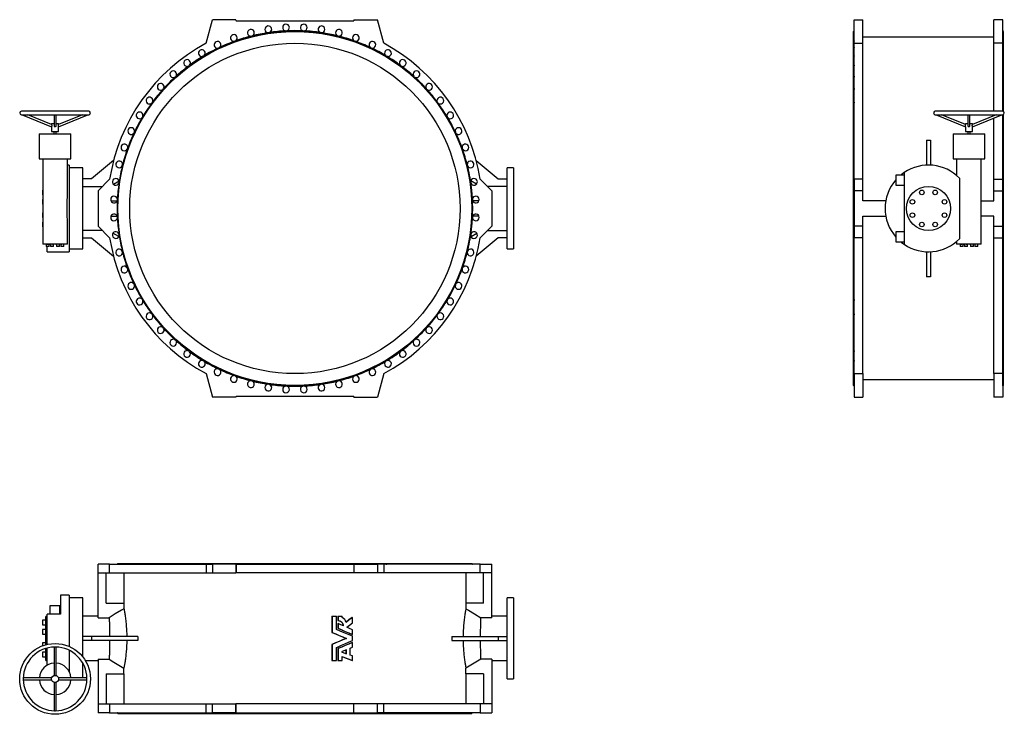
# Model space of a CAD drawing. Extents: x 1289 to 9636, y 1441 to 7329.
import ezdxf

# ---------------------------------------------------------------- set-up
doc = ezdxf.new("R2010")
doc.units = 0
doc.layers.get('0').update_dxf_attribs({"linetype": 'CONTINUOUS'})

msp = doc.modelspace()

# ---------------------------------------------------------------- linework, layer by layer
at = {"color": 7, "linetype": 'CONTINUOUS'}
for p, q in [((2868.8, 7128.7), (2922.4, 7328.6)), ((3122.4, 7328.6), (2922.4, 7328.6)), ((3122.4, 7328.6), (3124.2, 7318.6)), ((3124.2, 7318.6), (4120.6, 7318.6)), ((4122.4, 7328.6), (4120.6, 7318.6)), ((4122.4, 7328.6), (4322.4, 7328.6)), ((4376, 7128.7), (4322.4, 7328.6)), ((8363, 7328.6), (8438, 7328.6)), ((8363, 7128.7), (8363, 7328.6)), ((8438, 7128.7), (8438, 7328.6)), ((9623, 7328.6), (9548, 7328.6)), ((9548, 7128.7), (9548, 7328.6)), ((9623, 7128.7), (9623, 7328.6)), ((8361.5, 7232.2), (8358, 7228.6)), ((8358, 5728.6), (8358, 7228.6)), ((8363, 7233.4), (8363, 7234)), ((9548, 7179.6), (8438, 7179.6)), ((9623, 7233.4), (9623, 7234)), ((9623, 7218.6), (9623, 7218.6)), ((9628, 7228.6), (9624.5, 7232.2)), ((9628, 6551.3), (9628, 7228.6)), ((8363, 7128.7), (8438, 7128.7)), ((8363, 5977.2), (8363, 7128.7)), ((8438, 5977.2), (8438, 7128.7)), ((9623, 7128.7), (9548, 7128.7)), ((9548, 6553.1), (9548, 7128.7)), ((9623, 6553), (9623, 7128.7)), ((1874.4, 6553.1), (1304.4, 6553.1)), ((1304.4, 6523.1), (1874.4, 6523.1)), ((1310.9, 6523.1), (1559.4, 6421.3)), ((1559.4, 6440.7), (1358.3, 6523.1)), ((1580.4, 6523.1), (1580.4, 6430.5)), ((1598.4, 6430.4), (1598.4, 6523.1)), ((1820.4, 6523.1), (1619.3, 6440.7)), ((1619.4, 6421.3), (1867.9, 6523.1)), ((9620.9, 6553.1), (9050.9, 6553.1)), ((9050.9, 6523.1), (9620.9, 6523.1)), ((9057.4, 6523.1), (9305.9, 6421.3)), ((9305.9, 6440.7), (9104.8, 6523.1)), ((9326.9, 6523.1), (9326.9, 6430.5)), ((9344.9, 6430.4), (9344.9, 6523.1)), ((9567, 6523.1), (9365.8, 6440.7)), ((9365.9, 6421.3), (9614.4, 6523.1)), ((9548, 6515.4), (9548, 6523.1)), ((9623, 5977.2), (9623, 6523.3)), ((9628, 5728.6), (9628, 6524.9)), ((1559.4, 6447.6), (1559.4, 6440.7)), ((1559.4, 6447.6), (1580.4, 6447.6)), ((1598.4, 6447.6), (1619.4, 6447.6)), ((1619.4, 6440.6), (1619.4, 6447.6)), ((9305.9, 6447.6), (9305.9, 6440.7)), ((9305.9, 6447.6), (9326.9, 6447.6)), ((9344.9, 6447.6), (9365.9, 6447.6)), ((9365.9, 6440.6), (9365.9, 6447.6)), ((9548, 5977.2), (9548, 6495.9)), ((1455.7, 6360.6), (1455.7, 6149.6)), ((1455.7, 6360.6), (1723.1, 6360.6)), ((1559.4, 6421.3), (1559.4, 6381.6)), ((1559.4, 6381.6), (1619.4, 6381.6)), ((1579.4, 6381.6), (1579.4, 6360.6)), ((1599.4, 6360.6), (1599.4, 6381.6)), ((1619.4, 6381.6), (1619.4, 6421.3)), ((1723.1, 6149.6), (1723.1, 6360.6)), ((9202.2, 6360.6), (9202.2, 6149.6)), ((9202.2, 6360.6), (9469.6, 6360.6)), ((9305.9, 6421.3), (9305.9, 6381.6)), ((9305.9, 6381.6), (9365.9, 6381.6)), ((9325.9, 6381.6), (9325.9, 6360.6)), ((9345.9, 6360.6), (9345.9, 6381.6)), ((9365.9, 6381.6), (9365.9, 6421.3)), ((9469.6, 6149.6), (9469.6, 6360.6)), ((8975.5, 6308.2), (9010.5, 6308.2)), ((8975.5, 6308.2), (8975.5, 6095.7)), ((9010.5, 6308.2), (9010.5, 6095.7)), ((2202.5, 6233), (2185.1, 6218.4)), ((5042.2, 6233.1), (5059.6, 6218.4)), ((1455.7, 6149.6), (1723.1, 6149.6)), ((1484.4, 6149.6), (1484.4, 5424.6)), ((1694.4, 5860.6), (1694.4, 6149.6)), ((1709.4, 6096.1), (1694.4, 6096.1)), ((1709.4, 6096.1), (1709.4, 5361.1)), ((2085, 6134.4), (1899.4, 5978.6)), ((5159.7, 6134.4), (5345.4, 5978.6)), ((9202.2, 6149.6), (9469.6, 6149.6)), ((9230.9, 6149.6), (9230.9, 6008.7)), ((9440.9, 5424.6), (9440.9, 6149.6)), ((1823.4, 6071.6), (1709.4, 6071.6)), ((1823.4, 5728.6), (1823.4, 6071.6)), ((5475.4, 6071.6), (5421.4, 6071.6)), ((5421.4, 5728.6), (5421.4, 6071.6)), ((5475.4, 6071.6), (5475.4, 5385.6)), ((8786.4, 6011.6), (8717, 6011.6)), ((8717, 6011.6), (8717, 5925.7)), ((8786.4, 6032.6), (8786.4, 5424.7)), ((1899.4, 5978.6), (1823.4, 5978.6)), ((2051.9, 5977.2), (1953.4, 5878.6)), ((2083.6, 5934.2), (2131.3, 5961.8)), ((5161.2, 5934.2), (5113.5, 5961.8)), ((5192.8, 5977.2), (5291.4, 5878.6)), ((5345.4, 5978.6), (5421.4, 5978.6)), ((8363, 5977.2), (8363, 5878.6)), ((8438, 5977.2), (8363, 5977.2)), ((8438, 5878.6), (8438, 5977.2)), ((9255.9, 5985.4), (9255.9, 5471.8)), ((9548, 5977.2), (9623, 5977.2)), ((9548, 5878.6), (9548, 5977.2)), ((9623, 5977.2), (9623, 5878.6)), ((1484.4, 5884.4), (1483.7, 5884.4)), ((1483.7, 5884.4), (1483.7, 5845.4)), ((1483.7, 5845.4), (1484.4, 5845.4)), ((1823.4, 5915.3), (1990.1, 5915.3)), ((1953.4, 5878.6), (1953.4, 5578.6)), ((5421.4, 5915.3), (5254.7, 5915.3)), ((5291.4, 5878.6), (5291.4, 5578.6)), ((8363, 5878.6), (8363, 5578.6)), ((8438, 5878.6), (8363, 5878.6)), ((8438, 5793.6), (8438, 5878.6)), ((8717, 5925.7), (8786.4, 5925.7)), ((9548, 5878.6), (9623, 5878.6)), ((9548, 5793.6), (9548, 5878.6)), ((9623, 5878.6), (9623, 5578.6)), ((1484.4, 5804.6), (1483.7, 5804.6)), ((1483.7, 5804.6), (1483.7, 5765.6)), ((1483.7, 5765.6), (1484.4, 5765.6)), ((2062.7, 5793.6), (2115.8, 5793.6)), ((5182.1, 5793.6), (5129, 5793.6)), ((8631.3, 5793.6), (8438, 5793.6)), ((9440.9, 5793.6), (9548, 5793.6)), ((1484.4, 5691.7), (1483.7, 5691.7)), ((1483.7, 5691.7), (1483.7, 5652.7)), ((1823.4, 5385.6), (1823.4, 5728.6)), ((5421.4, 5385.6), (5421.4, 5728.6)), ((8358, 4228.6), (8358, 5728.6)), ((9628, 4228.6), (9628, 5728.6)), ((1483.7, 5652.7), (1484.4, 5652.7)), ((1484.4, 5611.9), (1483.7, 5611.9)), ((1483.7, 5611.9), (1483.7, 5572.9)), ((1694.4, 5424.6), (1694.4, 5596.5)), ((2062.7, 5663.6), (2115.8, 5663.6)), ((5182.1, 5663.6), (5129, 5663.6)), ((8438, 5663.6), (8631.3, 5663.6)), ((8438, 5578.6), (8438, 5663.6)), ((9548, 5663.6), (9440.9, 5663.6)), ((9548, 5578.6), (9548, 5663.6)), ((1483.7, 5572.9), (1484.4, 5572.9)), ((1990.1, 5542), (1823.4, 5542)), ((1953.4, 5578.6), (2051.9, 5480.1)), ((2129.3, 5490.6), (2080.3, 5519)), ((5115.4, 5490.6), (5164.5, 5519)), ((5291.4, 5578.6), (5192.8, 5480.1)), ((5254.7, 5542), (5421.4, 5542)), ((8438, 5578.6), (8363, 5578.6)), ((8363, 5578.6), (8363, 5480.1)), ((8438, 5480.1), (8438, 5578.6)), ((8786.4, 5531.6), (8717, 5531.6)), ((8717, 5531.6), (8717, 5445.7)), ((9548, 5578.6), (9623, 5578.6)), ((9548, 5480.1), (9548, 5578.6)), ((9623, 5578.6), (9623, 5480.1)), ((1823.4, 5478.6), (1899.4, 5478.6)), ((1899.4, 5478.6), (2085, 5322.9)), ((5345.4, 5478.6), (5159.7, 5322.9)), ((5421.4, 5478.6), (5345.4, 5478.6)), ((8438, 5480.1), (8363, 5480.1)), ((8363, 4328.6), (8363, 5480.1)), ((8438, 4328.6), (8438, 5480.1)), ((8717, 5445.7), (8786.4, 5445.7)), ((9230.9, 5448.5), (9230.9, 5424.6)), ((9548, 5480.1), (9623, 5480.1)), ((9548, 4328.6), (9548, 5480.1)), ((9623, 4328.6), (9623, 5480.1)), ((1694.4, 5424.6), (1484.4, 5424.6)), ((1514.3, 5424.6), (1514.3, 5405.2)), ((1518, 5405.2), (1514.3, 5405.2)), ((1539.7, 5405.2), (1518, 5405.2)), ((1521.4, 5361.1), (1521.4, 5405.2)), ((1521.4, 5361.1), (1709.4, 5361.1)), ((1539.7, 5405.2), (1539.7, 5424.6)), ((1550.9, 5424.6), (1550.9, 5405.2)), ((1550.9, 5421.2), (1550.9, 5422.9)), ((1563.6, 5405.2), (1550.9, 5405.2)), ((1576.3, 5405.2), (1563.6, 5405.2)), ((1576.3, 5405.2), (1576.3, 5424.6)), ((1576.3, 5421.2), (1576.3, 5422.9)), ((1602.5, 5424.6), (1602.5, 5422.9)), ((1602.5, 5421.2), (1602.5, 5422.9)), ((1602.5, 5421.2), (1602.5, 5405.2)), ((1624.2, 5405.2), (1602.5, 5405.2)), ((1627.9, 5405.2), (1624.2, 5405.2)), ((1627.9, 5422.9), (1627.9, 5424.6)), ((1627.9, 5421.2), (1627.9, 5422.9)), ((1627.9, 5405.2), (1627.9, 5421.2)), ((1639.1, 5424.6), (1639.1, 5405.2)), ((1664.5, 5405.2), (1639.1, 5405.2)), ((1664.5, 5405.2), (1664.5, 5424.6)), ((1709.4, 5385.6), (1823.4, 5385.6)), ((5421.4, 5385.6), (5475.4, 5385.6)), ((8975.5, 5361.6), (8975.5, 5149.1)), ((9010.5, 5361.6), (9010.5, 5149.1)), ((9335.9, 5424.6), (9230.9, 5424.6)), ((9260.8, 5424.6), (9260.8, 5405.2)), ((9264.6, 5405.2), (9260.8, 5405.2)), ((9286.2, 5405.2), (9264.6, 5405.2)), ((9286.2, 5405.2), (9286.2, 5424.6)), ((9297.4, 5424.6), (9297.4, 5405.2)), ((9297.4, 5421.2), (9297.4, 5422.9)), ((9310.1, 5405.2), (9297.4, 5405.2)), ((9322.8, 5405.2), (9310.1, 5405.2)), ((9322.8, 5405.2), (9322.8, 5424.6)), ((9322.8, 5421.2), (9322.8, 5422.9)), ((9440.9, 5424.6), (9335.9, 5424.6)), ((9349, 5424.6), (9349, 5422.9)), ((9349, 5421.2), (9349, 5422.9)), ((9349, 5421.2), (9349, 5405.2)), ((9370.7, 5405.2), (9349, 5405.2)), ((9374.4, 5405.2), (9370.7, 5405.2)), ((9374.4, 5422.9), (9374.4, 5424.6)), ((9374.4, 5421.2), (9374.4, 5422.9)), ((9374.4, 5405.2), (9374.4, 5421.2)), ((9385.6, 5424.6), (9385.6, 5405.2)), ((9411, 5405.2), (9385.6, 5405.2)), ((9411, 5405.2), (9411, 5424.6)), ((2185.1, 5238.9), (2202.6, 5224.2)), ((5059.6, 5238.9), (5042.3, 5224.3)), ((9010.5, 5149.1), (8975.5, 5149.1)), ((2868.8, 4328.6), (2922.4, 4128.6)), ((4376, 4328.6), (4322.4, 4128.6)), ((8363, 4328.6), (8438, 4328.6)), ((8363, 4328.6), (8363, 4128.6)), ((8438, 4328.6), (8438, 4128.6)), ((8438, 4277.6), (9548, 4277.6)), ((9623, 4328.6), (9548, 4328.6)), ((9548, 4328.6), (9548, 4128.6)), ((9623, 4328.6), (9623, 4128.6)), ((8358, 4228.6), (8361.5, 4225.1)), ((8363, 4223.2), (8363, 4223.8)), ((9623, 4238.7), (9623, 4238.7)), ((9623, 4223.3), (9623, 4223.8)), ((9624.5, 4225.1), (9628, 4228.6)), ((3122.4, 4128.6), (2922.4, 4128.6)), ((3122.4, 4128.6), (3124.2, 4138.6)), ((3124.2, 4138.6), (4120.6, 4138.6)), ((4122.4, 4128.6), (4120.6, 4138.6)), ((4122.4, 4128.6), (4322.4, 4128.6)), ((8363, 4128.6), (8438, 4128.6)), ((9623, 4128.6), (9548, 4128.6)), ((1953.4, 2639), (1953.4, 2714)), ((2051.9, 2714), (1953.4, 2714)), ((2051.9, 2639), (2051.9, 2714)), ((2051.9, 2714), (2868.8, 2714)), ((2117, 2714), (2117.5, 2714)), ((2122.4, 2719), (2118.9, 2715.4)), ((2122.4, 2719), (5122.4, 2719)), ((2868.8, 2714), (2868.8, 2639)), ((2868.8, 2714), (2922.4, 2714)), ((2922.4, 2714), (2922.4, 2639)), ((3122.4, 2714), (2922.4, 2714)), ((3122.4, 2714), (3122.4, 2639)), ((3122.4, 2714), (3124.2, 2714)), ((3124.2, 2714), (3124.2, 2639)), ((3124.2, 2714), (4120.6, 2714)), ((4120.6, 2714), (4120.6, 2639)), ((4122.4, 2714), (4120.6, 2714)), ((4122.4, 2714), (4322.4, 2714)), ((4122.4, 2714), (4122.4, 2639)), ((4322.4, 2714), (4322.4, 2639)), ((4376, 2714), (4322.4, 2714)), ((4376, 2714), (4376, 2639)), ((5192.8, 2714), (4376, 2714)), ((5125.9, 2715.4), (5122.4, 2719)), ((5127.2, 2714), (5127.7, 2714)), ((5192.8, 2639), (5192.8, 2714)), ((5192.8, 2714), (5291.4, 2714)), ((5291.4, 2639), (5291.4, 2714)), ((1953.4, 2639), (2051.9, 2639)), ((1953.4, 2259.9), (1953.4, 2639)), ((2023.4, 2384), (2023.4, 2639)), ((2051.9, 2639), (2868.8, 2639)), ((2171.4, 2639), (2171.4, 2384)), ((2868.8, 2639), (2922.4, 2639)), ((2922.4, 2639), (3122.4, 2639)), ((3124.2, 2639), (3122.4, 2639)), ((4120.6, 2639), (3124.2, 2639)), ((4120.6, 2639), (4122.4, 2639)), ((4322.4, 2639), (4122.4, 2639)), ((4376, 2639), (4322.4, 2639)), ((5192.8, 2639), (4376, 2639)), ((5073.4, 2384), (5073.4, 2639)), ((5291.4, 2639), (5192.8, 2639)), ((5221.4, 2384), (5221.4, 2639)), ((5291.4, 2259.9), (5291.4, 2639)), ((1709.4, 2451.5), (1634.4, 2451.5)), ((1634.4, 2451.5), (1634.4, 2290.5)), ((1709.4, 2451.5), (1709.4, 2016)), ((1823.4, 2427), (1709.4, 2427)), ((1823.4, 1928.8), (1823.4, 2427)), ((5475.4, 2427), (5421.4, 2427)), ((5421.4, 1741), (5421.4, 2427)), ((5475.4, 2427), (5475.4, 1741)), ((1543.5, 2360), (1543.5, 2290.5)), ((1629.3, 2360), (1543.5, 2360)), ((1629.3, 2290.5), (1629.3, 2360)), ((2023.4, 2384), (2172.8, 2384)), ((2172.8, 2384), (2172.8, 2335.8)), ((5071.9, 2384), (5071.9, 2335.8)), ((5221.4, 2384), (5071.9, 2384)), ((1521.4, 2270.9), (1511.1, 2270.9)), ((1511.1, 2084), (1511.1, 2270.9)), ((1521.4, 2033.3), (1521.4, 2290.5)), ((1634.4, 2290.5), (1521.4, 2290.5)), ((1953.4, 2271.5), (1823.4, 2271.5)), ((1953.4, 2259.9), (2047.7, 2259.9)), ((3936, 2271.5), (3936, 2134.9)), ((3936, 2271.5), (3937.7, 2271.5)), ((3937.7, 2271.5), (3937.7, 2134.9)), ((3937.7, 2271.5), (3974, 2271.5)), ((3974, 2160.3), (3974, 2271.5)), ((3985.9, 2271.5), (3985.9, 2235.8)), ((3985.9, 2271.5), (3987.9, 2271.5)), ((3987.9, 2271.5), (3987.9, 2235.8)), ((3987.9, 2271.5), (4022.6, 2271.5)), ((4022.6, 2260.8), (4022.6, 2271.5)), ((4107.5, 2262.6), (4110.2, 2262.6)), ((4110.2, 2216.2), (4110.2, 2262.6)), ((5291.4, 2259.9), (5197.1, 2259.9)), ((5421.4, 2271.5), (5291.4, 2271.5)), ((1511.1, 2239.8), (1483.7, 2239.8)), ((1483.7, 2239.8), (1483.7, 2200.8)), ((1483.7, 2200.8), (1511.1, 2200.8)), ((3985.9, 2235.8), (3987.9, 2235.8)), ((3985.9, 2209.9), (3985.9, 2169.9)), ((3985.9, 2209.9), (3987.9, 2209.9)), ((3987.9, 2209.9), (3987.9, 2169.9)), ((1511.1, 2159.9), (1483.7, 2159.9)), ((1483.7, 2159.9), (1483.7, 2120.9)), ((1483.7, 2120.9), (1511.1, 2120.9)), ((1899.4, 2101.5), (1823.4, 2101.5)), ((1899.4, 2101.5), (1899.4, 2066.5)), ((2292.2, 2101.5), (1899.4, 2101.5)), ((2292.2, 2101.5), (2292.2, 2066.5)), ((3936, 2134.9), (3937.7, 2134.9)), ((3985.9, 2169.9), (3987.9, 2169.9)), ((4107.5, 2118.1), (4110.2, 2118.1)), ((4110.2, 2118.1), (4110.2, 2158.1)), ((4110.2, 2065.3), (4110.2, 2102.7)), ((4952.6, 2101.5), (4952.6, 2066.5)), ((4952.6, 2101.5), (5345.4, 2101.5)), ((5345.4, 2101.5), (5345.4, 2066.5)), ((5345.4, 2101.5), (5421.4, 2101.5)), ((1511.1, 2047), (1483.7, 2047)), ((1483.7, 2047), (1483.7, 2021.9)), ((1511.1, 2030.7), (1511.1, 2084)), ((1580.4, 2010.9), (1580.4, 1769.7)), ((1598.4, 1769.7), (1598.4, 2010.9)), ((1899.4, 2066.5), (1823.4, 2066.5)), ((2292.2, 2066.5), (1899.4, 2066.5)), ((3936, 2033.1), (3936, 1896.5)), ((3936, 2033.1), (3937.7, 2033.1)), ((3937.7, 2033.1), (3937.7, 1896.5)), ((3974, 1896.5), (3974, 2007.7)), ((4056.7, 2084), (4059.1, 2084)), ((4091.5, 2001.9), (4110.2, 2009.9)), ((4107.5, 2049.9), (4110.2, 2049.9)), ((4110.2, 2009.9), (4110.2, 2049.9)), ((4952.6, 2066.5), (5345.4, 2066.5)), ((5345.4, 2066.5), (5421.4, 2066.5)), ((1511.1, 1967.2), (1483.7, 1967.2)), ((1483.7, 1967.2), (1483.7, 1928.2)), ((1483.7, 1928.2), (1511.1, 1928.2)), ((1511.1, 1897.1), (1511.1, 1999.5)), ((1521.4, 1856.2), (1521.4, 2002.4)), ((1709.4, 1982.9), (1709.4, 1800)), ((3985.9, 1998.1), (3985.9, 1896.5)), ((3985.9, 1998.1), (3987.9, 1998.1)), ((3987.9, 1998.1), (3987.9, 1896.5)), ((4022.6, 1896.5), (4022.6, 1931.6)), ((4056.7, 1953.9), (4056.7, 1987)), ((4059.1, 1952.9), (4059.1, 1988.1)), ((4091.5, 1943.7), (4091.5, 2001.9)), ((4110.2, 1936.2), (4091.5, 1943.7)), ((4110.2, 1896.5), (4110.2, 1936.2)), ((1511.1, 1897.1), (1521.4, 1897.1)), ((1823.4, 1750.1), (1823.4, 1875.8)), ((1846, 1896.5), (1953.4, 1896.5)), ((1953.4, 1908.1), (2047.7, 1908.1)), ((1953.4, 1908.1), (1953.4, 1529)), ((3936, 1896.5), (3937.7, 1896.5)), ((3937.7, 1896.5), (3974, 1896.5)), ((3985.9, 1896.5), (3987.9, 1896.5)), ((3987.9, 1896.5), (4022.6, 1896.5)), ((4107.5, 1896.5), (4110.2, 1896.5)), ((5291.4, 1908.1), (5197.1, 1908.1)), ((5291.4, 1908.1), (5291.4, 1529)), ((5291.4, 1896.5), (5421.4, 1896.5)), ((2023.4, 1784), (2172.8, 1784)), ((2023.4, 1784), (2023.4, 1529)), ((2171.4, 1784), (2171.4, 1529)), ((2172.8, 1784), (2172.8, 1832.2)), ((5071.9, 1784), (5071.9, 1832.2)), ((5221.4, 1784), (5071.9, 1784)), ((5073.4, 1529), (5073.4, 1784)), ((5221.4, 1784), (5221.4, 1529)), ((1560.7, 1750.1), (1319.5, 1750.1)), ((1319.5, 1732.1), (1560.8, 1732.1)), ((1580.4, 1712.4), (1580.4, 1471.2)), ((1598.4, 1471.2), (1598.4, 1712.5)), ((1859.2, 1750.1), (1618, 1750.1)), ((1618, 1732.1), (1859.2, 1732.1)), ((5421.4, 1741), (5475.4, 1741)), ((1953.4, 1529), (1953.4, 1454)), ((1953.4, 1529), (2051.9, 1529)), ((2051.9, 1529), (2051.9, 1454)), ((2051.9, 1529), (2868.8, 1529)), ((2868.8, 1454), (2868.8, 1529)), ((2868.8, 1529), (2922.4, 1529)), ((2922.4, 1454), (2922.4, 1529)), ((2922.4, 1529), (3122.4, 1529)), ((3122.4, 1454), (3122.4, 1529)), ((3124.2, 1529), (3122.4, 1529)), ((3124.2, 1454), (3124.2, 1529)), ((4120.6, 1529), (3124.2, 1529)), ((4120.6, 1454), (4120.6, 1529)), ((4120.6, 1529), (4122.4, 1529)), ((4122.4, 1454), (4122.4, 1529)), ((4322.4, 1529), (4122.4, 1529)), ((4322.4, 1454), (4322.4, 1529)), ((4376, 1529), (4322.4, 1529)), ((4376, 1454), (4376, 1529)), ((5192.8, 1529), (4376, 1529)), ((5192.8, 1529), (5192.8, 1454)), ((5291.4, 1529), (5192.8, 1529)), ((5291.4, 1529), (5291.4, 1454)), ((2051.9, 1454), (1953.4, 1454)), ((2051.9, 1454), (2868.8, 1454)), ((2117, 1454), (2117.5, 1454)), ((2118.9, 1452.5), (2122.4, 1449)), ((2122.4, 1449), (5122.4, 1449)), ((2132.5, 1454), (2132.5, 1454)), ((2868.8, 1454), (2922.4, 1454)), ((3122.4, 1454), (2922.4, 1454)), ((3122.4, 1454), (3124.2, 1454)), ((3124.2, 1454), (4120.6, 1454)), ((4122.4, 1454), (4120.6, 1454)), ((4122.4, 1454), (4322.4, 1454)), ((4376, 1454), (4322.4, 1454)), ((5192.8, 1454), (4376, 1454)), ((5112.3, 1454), (5112.4, 1454)), ((5122.4, 1449), (5125.9, 1452.5)), ((5127.2, 1454), (5127.8, 1454)), ((5192.8, 1454), (5291.4, 1454))]:
    msp.add_line(p, q, dxfattribs=at)
at = {"color": 8, "linetype": 'CONTINUOUS'}
for p, q in [((8361.5, 5728.6), (8361.5, 7232.2)), ((9624.5, 6552.7), (9624.5, 7232.2)), ((9624.5, 5728.6), (9624.5, 6523.6)), ((8361.5, 4225.1), (8361.5, 5728.6)), ((9624.5, 4225.1), (9624.5, 5728.6)), ((1527, 5421.2), (1527, 5422.9)), ((1572.5, 5421.2), (1572.5, 5422.9)), ((1642.8, 5421.2), (1642.8, 5422.9)), ((9273.5, 5421.2), (9273.5, 5422.9)), ((9319, 5421.2), (9319, 5422.9)), ((9389.3, 5421.2), (9389.3, 5422.9)), ((2118.9, 2715.4), (5125.9, 2715.4)), ((2118.9, 1452.5), (5125.9, 1452.5))]:
    msp.add_line(p, q, dxfattribs=at)
at = {"color": 7, "linetype": 'CONTINUOUS', "flags": 128}
for points in [[(8363, 7218.7), (8363, 7219.6), (8363, 7220)], [(9623, 7218.7), (9623, 7219.6), (9623, 7220)], [(1559.4, 6440.7), (1559.5, 6440.3), (1559.8, 6439), (1560.2, 6437), (1560.4, 6435.6), (1560.6, 6434), (1560.7, 6432.2), (1560.8, 6430.3), (1560.7, 6428.6), (1560.6, 6426.8), (1560.4, 6425.4), (1560.1, 6424.2), (1559.9, 6423.2), (1559.7, 6422.4), (1559.4, 6421.4), (1559.4, 6421.3), (1559.4, 6421.3)], [(1619.4, 6421.3), (1619.4, 6421.4), (1619.2, 6421.8), (1619.1, 6422.4), (1618.9, 6423.2), (1618.6, 6424.2), (1618.4, 6425.4), (1618.1, 6428.1), (1618, 6431.1), (1618.1, 6432.7), (1618.2, 6434.2), (1618.4, 6435.9), (1618.7, 6437.4), (1618.9, 6438.7), (1619.2, 6439.8), (1619.4, 6440.6), (1619.4, 6440.6)], [(8363, 6499.4), (8363, 6502.3), (8363, 6506.5), (8363, 6507.9)], [(9365.9, 6421.3), (9365.9, 6421.4), (9365.8, 6421.8), (9365.6, 6422.4), (9365.4, 6423.2), (9365.2, 6424.2), (9364.9, 6425.4), (9364.6, 6428.1), (9364.5, 6431.1), (9364.6, 6432.7), (9364.7, 6434.2), (9364.9, 6435.9), (9365.2, 6437.4), (9365.4, 6438.7), (9365.7, 6439.8), (9365.9, 6440.6), (9365.9, 6440.6)], [(8363, 6368.4), (8363, 6371.9), (8363, 6376.3), (8363, 6377.8)], [(8363, 6231.4), (8363, 6235.2), (8363, 6239.8), (8363, 6241)], [(9623, 6231.3), (9623, 6235.2), (9623, 6239.8), (9623, 6241.2)], [(8363, 6090.3), (8363, 6093.7), (8363, 6098.4), (8363, 6099.5)], [(9623, 6090), (9623, 6093.7), (9623, 6098.4), (9623, 6099.5)], [(8363, 5945.2), (8363, 5948.7), (8363, 5953.5), (8363, 5954.9)], [(9623, 5945.2), (9623, 5948.7), (9623, 5953.5), (9623, 5954.7)], [(1694.4, 5596.5), (1694.4, 5596.8), (1694.3, 5610.7), (1693.9, 5624.8), (1693.5, 5639.1), (1693, 5653.9), (1692.5, 5668.8), (1692.1, 5683.9), (1691.7, 5699), (1691.5, 5714), (1691.5, 5729), (1691.5, 5744.1), (1691.8, 5759.1), (1692.1, 5774.4), (1692.6, 5789.8), (1693.1, 5805), (1693.6, 5820), (1694, 5836), (1694.3, 5851.8), (1694.3, 5860.6)], [(8363, 5797.5), (8363, 5800.4), (8363, 5804.3), (8363, 5807.9)], [(9623, 5649.4), (9623, 5652.4), (9623, 5655.9), (9623, 5659.7)], [(8363, 5502.9), (8363, 5506.6), (8363, 5511.3), (8363, 5512.4)], [(9623, 5502.5), (9623, 5506.6), (9623, 5511.3), (9623, 5512.4)], [(8363, 5358), (8363, 5361.6), (8363, 5366.2), (8363, 5367.5)], [(9623, 5358), (9623, 5361.6), (9623, 5366.2), (9623, 5367.3)], [(9623, 5079.6), (9623, 5083.6), (9623, 5087.8), (9623, 5089)], [(8363, 4237.3), (8363, 4238.3), (8363, 4238.7)], [(9623, 4237.3), (9623, 4238.3), (9623, 4238.7)], [(9623, 4224), (9623, 4224), (9623, 4223.7)], [(2131.1, 2714), (2132, 2714), (2132.5, 2714)], [(3251.8, 2714), (3255.4, 2714), (3260, 2714), (3261.3, 2714)], [(3396.6, 2714), (3400.4, 2714), (3405, 2714), (3406.1, 2714)], [(3691.2, 2714), (3694.1, 2714), (3698, 2714), (3701.6, 2714)], [(3839, 2714), (3842.5, 2714), (3847.2, 2714), (3848.7, 2714)], [(3984, 2714), (3987.5, 2714), (3992.2, 2714), (3993.3, 2714)], [(4125.1, 2714), (4129, 2714), (4133.6, 2714), (4134.7, 2714)], [(4262.1, 2714), (4265.6, 2714), (4270, 2714), (4271.5, 2714)], [(4393.2, 2714), (4396, 2714), (4400.3, 2714), (4401.7, 2714)], [(5112.5, 2714), (5113.4, 2714), (5113.8, 2714)], [(2172.8, 2335.8), (2152, 2323.3), (2099.7, 2291.7), (2047.7, 2259.9)], [(2047.7, 2259.9), (2048, 2255.4), (2048.3, 2250.2), (2048.6, 2244.4), (2048.8, 2237.5), (2049.1, 2229.9), (2049.4, 2221.6), (2049.6, 2212.7), (2049.9, 2203.3), (2050.1, 2193.3), (2050.3, 2182.7), (2050.4, 2171.7), (2050.6, 2160.3), (2050.7, 2148.7), (2050.8, 2137.2), (2050.9, 2125.4), (2051, 2113.5), (2051, 2101.5)], [(2172.8, 2335.8), (2173.6, 2331.7), (2174.5, 2326.7), (2175.5, 2320.9), (2176.7, 2314.4), (2177.9, 2307.1), (2179.3, 2299), (2180.7, 2290.1), (2182.2, 2280.4), (2183.7, 2270.1), (2185.2, 2259), (2186.7, 2247.3), (2188.2, 2235.1), (2189.6, 2222.7), (2190.9, 2209.7), (2192.2, 2196.3), (2193.3, 2182.4), (2194.3, 2168.2), (2195.2, 2153.7), (2195.8, 2140.9), (2196.3, 2127.9), (2196.7, 2114.7), (2197, 2101.5)], [(4107.5, 2262.6), (4080.8, 2241.2), (4055.8, 2221.5)], [(4110.2, 2262.6), (4083.3, 2241.2), (4056.2, 2219.9)], [(5071.9, 2335.8), (5071.2, 2331.7), (5070.3, 2326.7), (5069.2, 2320.9), (5068.1, 2314.4), (5066.8, 2307.1), (5065.5, 2299), (5064.1, 2290.1), (5062.6, 2280.4), (5061.1, 2270.1), (5059.6, 2259), (5058, 2247.3), (5056.5, 2235.1), (5055.2, 2222.7), (5053.8, 2209.7), (5052.6, 2196.3), (5051.5, 2182.4), (5050.5, 2168.2), (5049.6, 2153.7), (5049, 2140.9), (5048.5, 2127.9), (5048.1, 2114.7), (5047.8, 2101.5)], [(5071.9, 2335.8), (5092.8, 2323.3), (5145.1, 2291.7), (5197.1, 2259.9)], [(5197.1, 2259.9), (5196.8, 2255.4), (5196.5, 2250.2), (5196.2, 2244.4), (5195.9, 2237.5), (5195.7, 2229.9), (5195.4, 2221.6), (5195.1, 2212.7), (5194.9, 2203.3), (5194.7, 2193.3), (5194.5, 2182.7), (5194.3, 2171.7), (5194.2, 2160.3), (5194.1, 2148.7), (5194, 2137.2), (5193.9, 2125.4), (5193.8, 2113.5), (5193.8, 2101.5)], [(3985.9, 2235.8), (3991.1, 2235.4), (3996.3, 2234.5), (4001.3, 2233), (4006.1, 2230.8), (4010.6, 2228.1), (4014.8, 2224.8), (4018.4, 2221.3), (4021.7, 2217.3), (4024.5, 2212.9), (4026.8, 2208.3), (4028.6, 2203.4), (4029.8, 2198.4), (4030.4, 2194.7), (4030.6, 2192)], [(3987.9, 2235.8), (3993.1, 2235.4), (3998.3, 2234.5), (4003.4, 2233), (4008.2, 2230.8), (4012.7, 2228.1), (4016.9, 2224.9), (4020.6, 2221.3), (4023.9, 2217.2), (4026.7, 2212.9), (4029, 2208.2), (4030.8, 2203.4), (4032.1, 2198.3), (4032.6, 2194.7), (4032.9, 2191)], [(4032.9, 2191), (4010.4, 2200.4), (3987.9, 2209.9)], [(4062.5, 2178.5), (4086.4, 2197.3), (4110.2, 2216.2)], [(4110.2, 2158.1), (4086.4, 2168.3), (4062.5, 2178.5)], [(3936, 2134.9), (3966.4, 2122.2), (3996.7, 2109.4), (4026.8, 2096.7), (4056.7, 2084)], [(3937.7, 2134.9), (3968.3, 2122.2), (3998.8, 2109.4), (4029, 2096.7), (4059.1, 2084)], [(4110.2, 2102.7), (4096.2, 2108.7), (4068, 2120.7), (4039.7, 2132.7), (4006.9, 2146.5), (3974, 2160.3)], [(3985.9, 2169.9), (4016.6, 2156.9), (4047.1, 2144), (4077.4, 2131), (4107.5, 2118.1)], [(3987.9, 2169.9), (4018.8, 2156.9), (4049.5, 2144), (4079.9, 2131), (4110.2, 2118.1)], [(2051, 2066.5), (2051, 2053.7), (2050.9, 2041), (2050.8, 2028.4), (2050.7, 2016.2), (2050.5, 2004.3), (2050.4, 1993.1), (2050.2, 1982.2), (2050, 1971.8), (2049.8, 1961.9), (2049.6, 1952.6), (2049.3, 1943.9), (2049, 1935.8), (2048.8, 1928.4), (2048.5, 1921.7), (2048.2, 1915.8), (2047.9, 1911.7), (2047.7, 1908.1)], [(2197, 2066.5), (2196.7, 2053.4), (2196.3, 2040.3), (2195.8, 2027.4), (2195.2, 2014.6), (2194.5, 2002.1), (2193.6, 1989.8), (2192.7, 1977.3), (2191.6, 1965.1), (2190.4, 1953.3), (2189.2, 1941.9), (2188, 1930.8), (2186.7, 1920.3), (2185.3, 1909.6), (2183.9, 1899.5), (2182.5, 1889.9), (2181.2, 1880.9), (2179.8, 1872.5), (2178.6, 1864.7), (2177.4, 1857.7), (2176.3, 1851.2), (2175.3, 1845.5), (2174.3, 1840.3), (2173.5, 1835.9), (2172.8, 1832.2)], [(4056.7, 2084), (4026.8, 2071.3), (3996.7, 2058.5), (3966.4, 2045.8), (3936, 2033.1)], [(4059.1, 2084), (4029, 2071.3), (3998.8, 2058.5), (3968.3, 2045.8), (3937.7, 2033.1)], [(3974, 2007.7), (3988.4, 2013.7), (4017, 2025.7), (4045.5, 2037.7), (4078, 2051.5), (4110.2, 2065.3)], [(4107.5, 2049.9), (4077.4, 2036.9), (4047.1, 2024), (4016.6, 2011), (3985.9, 1998.1)], [(4110.2, 2049.9), (4079.9, 2036.9), (4049.5, 2024), (4018.8, 2011), (3987.9, 1998.1)], [(5047.8, 2066.5), (5048.1, 2053.4), (5048.4, 2040.3), (5049, 2027.4), (5049.6, 2014.6), (5050.3, 2002.1), (5051.2, 1989.8), (5052.1, 1977.3), (5053.2, 1965.1), (5054.3, 1953.3), (5055.5, 1941.9), (5056.8, 1930.8), (5058.1, 1920.3), (5059.5, 1909.6), (5060.9, 1899.5), (5062.2, 1889.9), (5063.6, 1880.9), (5064.9, 1872.5), (5066.2, 1864.7), (5067.4, 1857.7), (5068.5, 1851.2), (5069.5, 1845.5), (5070.4, 1840.3), (5071.2, 1835.9), (5071.9, 1832.2)], [(5193.8, 2066.5), (5193.8, 2053.7), (5193.9, 2041), (5194, 2028.4), (5194.1, 2016.2), (5194.2, 2004.3), (5194.4, 1993.1), (5194.6, 1982.2), (5194.8, 1971.8), (5195, 1961.9), (5195.2, 1952.6), (5195.5, 1943.9), (5195.7, 1935.8), (5196, 1928.4), (5196.3, 1921.7), (5196.6, 1915.8), (5196.9, 1911.7), (5197.1, 1908.1)], [(4059.1, 1988.1), (4037.7, 1979), (4016.3, 1970)], [(4016.3, 1970), (4037.7, 1961.4), (4059.1, 1952.9)], [(4022.6, 1931.6), (4052, 1919.9), (4081.2, 1908.2), (4110.2, 1896.5)], [(4022.6, 1930.7), (4049.6, 1919.9), (4078.7, 1908.2), (4107.5, 1896.5)], [(2047.7, 1908.1), (2088.7, 1882.9), (2129.9, 1857.9), (2172.8, 1832.2)], [(5197.1, 1908.1), (5156, 1882.9), (5114.8, 1857.9), (5071.9, 1832.2)], [(2117.7, 1454), (2117.7, 1454), (2117.5, 1454)], [(2131.1, 1454), (2132, 1454), (2132.5, 1454)], [(2973.4, 1454), (2977.4, 1454), (2981.6, 1454), (2982.8, 1454)], [(3251.8, 1454), (3255.4, 1454), (3260, 1454), (3261, 1454)], [(3396.3, 1454), (3400.4, 1454), (3405, 1454), (3406.1, 1454)], [(3543.1, 1454), (3546.2, 1454), (3549.6, 1454), (3553.5, 1454)], [(3839, 1454), (3842.5, 1454), (3847.2, 1454), (3848.4, 1454)], [(3983.7, 1454), (3987.5, 1454), (3992.2, 1454), (3993.3, 1454)], [(4125.1, 1454), (4129, 1454), (4133.6, 1454), (4134.9, 1454)], [(5112.5, 1454), (5113.4, 1454), (5113.7, 1454)]]:
    msp.add_lwpolyline(points, dxfattribs=at)
at = {"color": 8, "linetype": 'CONTINUOUS'}
msp.add_circle((3622.4, 5728.6), 1503.5, dxfattribs=at)
at = {"color": 7, "linetype": 'CONTINUOUS'}
for centre, radius in [((3622.4, 5728.6), 1500), ((3622.4, 5728.6), 1400), ((8993, 5728.6), 186.9), ((8936.6, 5864.9), 19.5), ((9049.4, 5864.9), 19.5), ((8856.7, 5785.1), 19.5), ((9129.3, 5785.1), 19.5), ((8856.7, 5672.2), 19.5), ((9129.3, 5672.2), 19.5), ((8936.6, 5592.4), 19.5), ((9049.4, 5592.4), 19.5), ((1589.4, 1741.1), 300), ((1589.4, 1741.1), 30)]:
    msp.add_circle(centre, radius, dxfattribs=at)
for centre, radius, start, end in [((3397.2, 7247), 28.5, 289.82019, 267.05481), ((3547.1, 7261.8), 28.5, 284.19519, 261.42981), ((3697.7, 7261.8), 28.5, 278.57019, 255.80481), ((3847.6, 7247), 28.5, 272.94519, 250.17981), ((3105.3, 7173.9), 28.5, 301.07019, 278.30481), ((3249.4, 7217.6), 28.5, 295.44519, 272.67981), ((3249.4, 7217.6), 28.5, 272.68113, 295.44429), ((3397.2, 7247), 28.5, 267.0533, 289.82203), ((3547.1, 7261.8), 28.5, 261.42926, 284.19642), ((3697.7, 7261.8), 28.5, 255.80527, 278.56905), ((3847.6, 7247), 28.5, 250.17758, 272.94709), ((3995.4, 7217.6), 28.5, 267.32019, 244.55481), ((3995.4, 7217.6), 28.5, 244.55727, 267.31731), ((4139.5, 7173.9), 28.5, 261.69519, 238.92981), ((8358, 7235.7), 5, 315, 0), ((9628, 7235.7), 5, 180, 225), ((9573.9, 7190.4), 49.1, 358.71756, 1.47331), ((3622.4, 5728.6), 1590, 118.29046, 171.00673), ((2966.1, 7116.3), 28.5, 306.69519, 283.92981), ((3105.3, 7173.9), 28.5, 278.3045, 301.07078), ((4139.5, 7173.9), 28.5, 238.93073, 261.69398), ((4278.7, 7116.3), 28.5, 256.07019, 233.30481), ((3622.4, 5728.6), 1590, 8.99327, 61.70954), ((8450.2, 7147.5), 87.3, 178.83859, 181.138), ((2833.2, 7045.2), 28.5, 312.32019, 289.55481), ((2833.2, 7045.3), 28.5, 289.55539, 312.31954), ((2966.1, 7116.3), 28.5, 283.93005, 306.69421), ((4278.7, 7116.3), 28.5, 233.30374, 256.07201), ((4411.5, 7045.2), 28.5, 250.44519, 227.67981), ((4411.5, 7045.3), 28.5, 227.68042, 250.44465), ((8494, 7090.9), 131, 179.08038, 180.93413), ((8552.6, 7021.1), 189.6, 179.22415, 180.70623), ((9437.3, 7021.2), 185.7, 359.24111, 0.77944), ((2708, 6961.6), 28.5, 317.94519, 295.17981), ((2708, 6961.6), 28.5, 295.17999, 317.94476), ((4536.8, 6961.6), 28.5, 244.82019, 222.05481), ((4536.8, 6961.6), 28.5, 222.05447, 244.82078), ((8624.7, 6939), 261.7, 179.29692, 180.60845), ((9370.5, 6939), 252.6, 359.38804, 0.68711), ((2591.5, 6866), 28.5, 323.57019, 300.80481), ((2591.5, 6866), 28.5, 300.80522, 323.56932), ((4653.2, 6866), 28.5, 239.19519, 216.42981), ((4653.2, 6866), 28.5, 216.43032, 239.19514), ((8684.2, 6845.2), 321.2, 179.36488, 180.61267), ((2485, 6759.5), 28.5, 329.19519, 306.42981), ((4759.7, 6759.5), 28.5, 233.57019, 210.80481), ((2485, 6759.5), 28.5, 306.43032, 329.19514), ((4759.7, 6759.5), 28.5, 210.80522, 233.56932), ((8734.8, 6740.6), 371.9, 179.43269, 180.58197), ((2389.5, 6643), 28.5, 334.82019, 312.05481), ((2389.5, 6643), 28.5, 312.05447, 334.82078), ((4855.3, 6643), 28.5, 227.94519, 205.17981), ((4855.3, 6643), 28.5, 205.17999, 227.94476), ((8794.4, 6626.3), 431.5, 179.47021, 180.4879), ((9193.2, 6626.3), 429.8, 359.47995, 0.52787), ((1304.4, 6538.1), 15, 90, 270), ((1874.4, 6538.1), 15, 270, 90), ((2305.8, 6517.8), 28.5, 340.44519, 317.67981), ((4939, 6517.8), 28.5, 222.32019, 199.55481), ((9050.9, 6538.1), 15, 90, 270), ((9620.9, 6538.1), 15, 270, 90), ((1589.3, 6430.1), 8.81, 177.59123, 270.84139), ((1589.5, 6430.2), 8.9, 269.45425, 1.68768), ((2305.8, 6517.8), 28.5, 317.68042, 340.44465), ((4939, 6517.8), 28.5, 199.55539, 222.31954), ((9271.4, 6431), 35.8, 344.24866, 15.75783), ((9335.9, 6430.2), 8.95, 178.24561, 1.72042), ((9131.3, 6503.3), 491.8, 359.54709, 0.50366), ((2234.8, 6384.9), 28.5, 346.07019, 323.30481), ((2234.8, 6384.9), 28.5, 323.30374, 346.07201), ((5010, 6384.9), 28.5, 216.69519, 193.92981), ((5010, 6384.9), 28.5, 193.93005, 216.69421), ((2177.1, 6245.8), 28.5, 351.69519, 328.92981), ((5067.7, 6245.8), 28.5, 211.07019, 188.30481), ((2177.1, 6245.8), 28.5, 328.93073, 351.69398), ((5067.7, 6245.8), 28.5, 188.3045, 211.07078), ((2133.4, 6101.6), 28.5, 357.32019, 334.55481), ((2133.4, 6101.6), 28.5, 334.55727, 357.31731), ((5111.4, 6101.6), 28.5, 205.44519, 182.67981), ((5111.4, 6101.6), 28.5, 182.68113, 205.44429), ((8993, 5728.6), 367.5, 44.32752, 124.19972), ((8993, 5728.6), 367.5, 124.19972, 129.6577), ((2104, 5953.9), 28.5, 2.94519, 340.17981), ((2104, 5953.9), 28.5, 340.17758, 2.94709), ((5140.8, 5953.9), 28.5, 199.82019, 177.05481), ((5140.8, 5953.9), 28.5, 177.0533, 199.82203), ((8993, 5728.6), 367.5, 138.67885, 221.32115), ((2089.2, 5804), 28.5, 8.57019, 345.80481), ((2089.2, 5804), 28.5, 345.80527, 8.56905), ((5155.5, 5804), 28.5, 171.42926, 194.19642), ((5155.5, 5804), 28.5, 194.19519, 171.42981), ((2089.2, 5653.3), 28.5, 14.19519, 351.42981), ((5155.5, 5653.3), 28.5, 188.57019, 165.80481), ((2089.2, 5653.3), 28.5, 351.42926, 14.19642), ((5155.5, 5653.3), 28.5, 165.80527, 188.56905), ((2104, 5503.4), 28.5, 19.82019, 357.05481), ((2104, 5503.4), 28.5, 357.0533, 19.82203), ((5140.8, 5503.4), 28.5, 182.94519, 160.17981), ((5140.8, 5503.4), 28.5, 160.17758, 182.94709), ((3622.4, 5728.6), 1590, 188.99327, 241.70954), ((3622.4, 5728.6), 1590, 298.29046, 351.00673), ((8993, 5728.6), 367.5, 230.3423, 235.80028), ((8993, 5728.6), 367.5, 235.80028, 315.67248), ((2133.4, 5355.7), 28.5, 25.44519, 2.67981), ((2133.4, 5355.7), 28.5, 2.68113, 25.44429), ((5111.4, 5355.7), 28.5, 177.32019, 154.55481), ((5111.4, 5355.7), 28.5, 154.55727, 177.31731), ((2177.1, 5211.5), 28.5, 31.07019, 8.30481), ((2177.1, 5211.5), 28.5, 8.3045, 31.07078), ((5067.7, 5211.5), 28.5, 171.69519, 148.92981), ((5067.7, 5211.5), 28.5, 148.93073, 171.69398), ((2234.8, 5072.3), 28.5, 36.69519, 13.92981), ((5010, 5072.3), 28.5, 166.07019, 143.30481), ((2234.8, 5072.3), 28.5, 13.93005, 36.69421), ((5010, 5072.3), 28.5, 143.30374, 166.07201), ((2305.8, 4939.5), 28.5, 42.32019, 19.55481), ((2305.8, 4939.5), 28.5, 19.55539, 42.31954), ((4939, 4939.5), 28.5, 160.44519, 137.67981), ((4939, 4939.5), 28.5, 137.68042, 160.44465), ((8801.4, 4953.9), 438.4, 179.44731, 180.52451), ((9176.9, 4953.8), 446.1, 359.44212, 0.55155), ((2389.5, 4814.2), 28.5, 47.94519, 25.17981), ((4855.3, 4814.2), 28.5, 154.82019, 132.05481), ((2389.5, 4814.2), 28.5, 25.17999, 47.94476), ((4855.3, 4814.2), 28.5, 132.05447, 154.82078), ((8748.9, 4831), 386, 179.38963, 180.54546), ((9243.5, 4830.9), 379.6, 359.44418, 0.6004), ((2485, 4697.8), 28.5, 53.57019, 30.80481), ((2485, 4697.8), 28.5, 30.80522, 53.56932), ((4759.7, 4697.8), 28.5, 149.19519, 126.42981), ((4759.7, 4697.8), 28.5, 126.43032, 149.19514), ((9295.7, 4716.6), 327.3, 359.39538, 0.68177), ((2591.5, 4591.3), 28.5, 59.19519, 36.42981), ((2591.5, 4591.3), 28.5, 36.43032, 59.19514), ((4653.2, 4591.3), 28.5, 143.57019, 120.80481), ((4653.2, 4591.3), 28.5, 120.80522, 143.56932), ((9353.5, 4612), 269.5, 359.26624, 0.75426), ((2708, 4495.7), 28.5, 64.82019, 42.05481), ((2708, 4495.7), 28.5, 42.05447, 64.82078), ((4536.8, 4495.7), 28.5, 137.94519, 115.17981), ((4536.8, 4495.7), 28.5, 115.17999, 137.94476), ((8558.6, 4518.2), 195.6, 179.13925, 180.82515), ((9420.8, 4518.2), 202.3, 359.1302, 0.85295), ((2833.2, 4412), 28.5, 70.44519, 47.67981), ((2833.2, 4412), 28.5, 47.68042, 70.44465), ((4411.5, 4412), 28.5, 132.32019, 109.55481), ((4411.5, 4412), 28.5, 109.55539, 132.31954), ((8503.9, 4436.1), 141, 178.9456, 180.95493), ((9483.2, 4436.1), 139.8, 359.02719, 1.03821), ((2966.1, 4341), 28.5, 76.07019, 53.30481), ((2966.1, 4341), 28.5, 53.30374, 76.07201), ((4278.7, 4341), 28.5, 126.69519, 103.92981), ((4278.7, 4341), 28.5, 103.93005, 126.69421), ((9529.8, 4366.4), 93.2, 358.78134, 1.351), ((3105.3, 4283.4), 28.5, 81.69519, 58.92981), ((3105.3, 4283.4), 28.5, 58.93073, 81.69398), ((3249.4, 4239.6), 28.5, 87.32019, 64.55481), ((3249.4, 4239.6), 28.5, 64.55727, 87.31731), ((3995.4, 4239.6), 28.5, 115.44519, 92.67981), ((3995.4, 4239.6), 28.5, 92.68113, 115.44429), ((4139.5, 4283.4), 28.5, 121.07019, 98.30481), ((4139.5, 4283.4), 28.5, 98.3045, 121.07078), ((8385, 4266.8), 22.1, 176.87636, 183.05467), ((9568.4, 4309.7), 54.6, 358.19802, 1.86452), ((9599.6, 4266.8), 23.5, 356.85315, 3.08796), ((3397.2, 4210.2), 28.5, 92.94519, 70.17981), ((3397.2, 4210.3), 28.5, 70.17758, 92.94709), ((3547.1, 4195.5), 28.5, 98.57019, 75.80481), ((3547.1, 4195.5), 28.5, 75.80527, 98.56905), ((3697.7, 4195.5), 28.5, 104.19519, 81.42981), ((3697.7, 4195.5), 28.5, 81.42926, 104.19642), ((3847.6, 4210.2), 28.5, 109.82019, 87.05481), ((3847.6, 4210.3), 28.5, 87.0533, 109.82203), ((8358, 4221.6), 5, 0, 45), ((9628, 4221.6), 5, 135, 180), ((2115.3, 2719), 5, 270, 315), ((2160.6, 2692), 22.1, 86.87636, 93.05467), ((2329.8, 2573), 141, 88.9456, 90.95493), ((2412, 2518.4), 195.6, 89.13925, 90.82515), ((2724.7, 2328.1), 386, 89.38963, 90.54546), ((2847.6, 2275.6), 438.4, 89.44731, 90.52451), ((4520, 2282.5), 431.5, 89.47021, 90.4879), ((4634.4, 2342.1), 371.9, 89.43269, 90.58197), ((4739, 2392.8), 321.2, 89.36488, 90.61267), ((4832.8, 2452.3), 261.7, 89.29692, 90.60845), ((4914.9, 2524.4), 189.6, 89.22415, 90.70623), ((4984.6, 2583), 131, 89.08038, 90.93413), ((5041.3, 2626.7), 87.3, 88.83859, 91.138), ((5129.5, 2719), 5, 225, 270), ((4001.6, 2209.2), 55.6, 11.07241, 67.8982), ((1589.4, 1741.1), 270, 90.78022, 179.18328), ((1589.3, 1860.6), 150.5, 88.50503, 91.37528), ((1589.4, 1741.1), 270, 0.80122, 89.18036), ((1589.4, 1741.1), 133.7, 93.86044, 176.13956), ((1589.4, 1741.1), 133.7, 3.86044, 86.13956), ((1470.7, 1741), 151.4, 178.53044, 181.3937), ((1589.4, 1741.1), 270, 180.78852, 269.19132), ((1589.4, 1741.1), 133.7, 183.86044, 266.13956), ((1589.4, 1741.1), 270, 270.80714, 359.18672), ((1589.4, 1741.1), 133.7, 273.86044, 356.13956), ((1703.9, 1741.2), 155.5, 358.55352, 1.3567), ((1589.4, 1566.1), 95, 267.68703, 272.27978), ((2115.3, 1449), 5, 45, 90), ((2160.5, 1477.4), 23.5, 266.85315, 273.08796), ((2203.5, 1508.6), 54.6, 268.19802, 271.86452), ((2260.1, 1547.2), 93.2, 268.78134, 271.351), ((2329.8, 1593.8), 139.8, 269.02719, 271.03821), ((2411.9, 1656.2), 202.3, 269.1302, 270.85295), ((2505.8, 1723.5), 269.5, 269.26624, 270.75426), ((2610.4, 1781.2), 327.3, 269.39538, 270.68177), ((2724.7, 1833.5), 379.6, 269.44418, 270.6004), ((2847.6, 1900), 446.1, 269.44212, 270.55155), ((4397.1, 1945.7), 491.8, 269.54709, 270.50366), ((4520, 1883.8), 429.8, 269.47995, 270.52787), ((4832.8, 1706.5), 252.6, 269.38804, 270.68711), ((4914.9, 1639.7), 185.7, 269.24111, 270.77944), ((5084.2, 1503.1), 49.1, 268.71756, 271.47331), ((5129.5, 1449), 5, 90, 135)]:
    msp.add_arc(centre, radius, start, end, dxfattribs=at)
at = {"color": 8, "linetype": 'CONTINUOUS'}
for start, end in [(104.27634, 109.47366), (98.65134, 103.84866), (93.02634, 98.22366), (87.40134, 92.59866), (81.77634, 86.97366), (76.15134, 81.34866), (70.52634, 75.72366), (109.90134, 115.09866), (64.90134, 70.09866), (121.15134, 126.34866), (115.52634, 120.72366), (59.27634, 64.47366), (53.65134, 58.84866), (126.77634, 131.97366), (48.02634, 53.22366), (132.40134, 137.59866), (42.40134, 47.59866), (138.02634, 143.22366), (36.77634, 41.97366), (143.65134, 148.84866), (31.15134, 36.34866), (149.27634, 154.47366), (25.52634, 30.72366), (154.90134, 160.09866), (19.90134, 25.09866), (160.52634, 165.72366), (14.27634, 19.47366), (166.15134, 171.34866), (8.65134, 13.84866), (171.77634, 176.97366), (3.02634, 8.22366), (177.40134, 182.59866), (357.40134, 2.59866), (183.02634, 188.22366), (351.77634, 356.97366), (188.65134, 193.84866), (346.15134, 351.34866), (194.27634, 199.47366), (340.52634, 345.72366), (199.90134, 205.09866), (334.90134, 340.09866), (205.52634, 210.72366), (329.27634, 334.47366), (211.15134, 216.34866), (323.65134, 328.84866), (216.77634, 221.97366), (318.02634, 323.22366), (222.40134, 227.59866), (312.40134, 317.59866), (228.02634, 233.22366), (306.77634, 311.97366), (233.65134, 238.84866), (301.15134, 306.34866), (239.27634, 244.47366), (295.52634, 300.72366), (244.90134, 250.09866), (289.90134, 295.09866), (250.52634, 255.72366), (256.15134, 261.34866), (278.65134, 283.84866), (284.27634, 289.47366), (261.77634, 266.97366), (267.40134, 272.59866), (273.02634, 278.22366)]:
    msp.add_arc((3622.4, 5728.6), 1507.1, start, end, dxfattribs=at)

doc.saveas('drawing.dxf')
